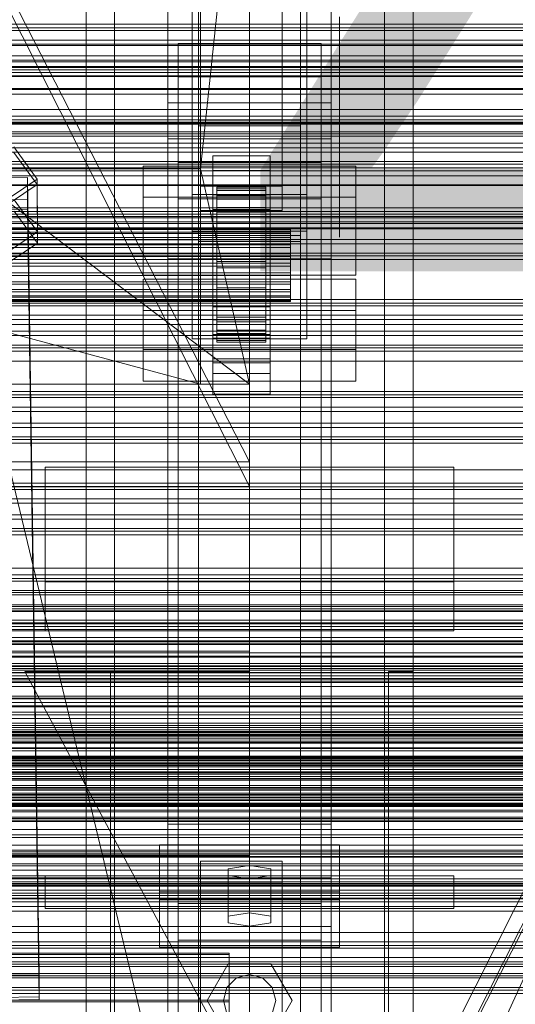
# Model space of a CAD drawing. Header units: millimetres. Extents: x -3490 to 61924, y -72580 to 6847.
# Tile 175 of 256: x 374 to 495, y -34623 to -34382. Entities that reach past the tile are written whole.
import ezdxf

# ---------------------------------------------------------------- set-up
doc = ezdxf.new("R2010")
doc.units = ezdxf.units.MM
for name, color, linetype, lineweight in [('COTAS_O', 1, 'Continuous', 0), ('COTAS_P', 1, 'Continuous', 0), ('frontal_briquetadora', 7, 'Continuous', 0), ('frontal_C01', 7, 'Continuous', 0), ('frontal_C02', 7, 'Continuous', 0), ('frontal_C03', 7, 'Continuous', 0), ('frontal_secador', 7, 'Continuous', 0), ('frontal_tolva', 7, 'Continuous', 0), ('frontal_tolva-C01', 7, 'Continuous', 0)]:
    doc.layers.add(name, color=color, linetype=linetype, lineweight=lineweight)
doc.dimstyles.new('R19_100', dxfattribs={"dimtxt": 250, "dimasz": 150, "dimexe": 150, "dimexo": 80, "dimgap": 100, "dimtad": 1, "dimtih": 1, "dimtoh": 1, "dimdsep": 46, "dimcen": 0.09, "dimadec": 0, "dimazin": 0, "dimtfac": 1, "dimtdec": 4, "dimtofl": 0, "dimtmove": 0, "dimatfit": 3, "dimfxl": 1, "dimtolj": 1, "dimtzin": 0, "dimarcsym": 0})

# ---------------------------------------------------------------- blocks, each defined once
blk = doc.blocks.new('DIM_R29_52')
at = {"layer": 'COTAS_P'}
for p, q in [((-1750, -34600), (-1600, -34555)), ((2600, -34600), (2450, -34555)), ((-1750, -35500), (-1750, -34600)), ((-1750, -34600), (2600, -34600)), ((-1750, -34600), (-1600, -34645)), ((2600, -34600), (2450, -34645)), ((2600, -35500), (2600, -34600))]:
    blk.add_line(p, q, dxfattribs=at)
blk.add_text('4350 P', height=250, dxfattribs=at).set_placement((425, -34500))
blk = doc.blocks.new('DIM_R29_57')
at = {"layer": 'COTAS_O'}
for p, q in [((-1725, -33700), (-1575, -33655)), ((1725, -33700), (1575, -33655)), ((-1725, -34400), (-1725, -33700)), ((-1725, -33700), (1725, -33700)), ((-1725, -33700), (-1575, -33745)), ((1725, -33700), (1575, -33745)), ((1725, -34400), (1725, -33700))]:
    blk.add_line(p, q, dxfattribs=at)
blk.add_text('3450 O', height=250, dxfattribs=at).set_placement((0, -33600))
blk = doc.blocks.new('DIM_R29_58')
at = {"layer": 'COTAS_P'}
for p, q in [((-150, -32300), (550, -32300)), ((550, -32300), (505, -32450)), ((550, -34900), (550, -32300)), ((550, -32300), (595, -32450)), ((550, -34900), (505, -34750)), ((550, -34900), (595, -34750)), ((-150, -34900), (550, -34900))]:
    blk.add_line(p, q, dxfattribs=at)
blk.add_text('2600 P', height=250, rotation=90, dxfattribs=at).set_placement((450, -33600))
blk = doc.blocks.new('DIM_R29_61')
at = {"layer": 'COTAS_O'}
for p, q in [((-650, -34200), (-500, -34155)), ((650, -34200), (500, -34155)), ((-650, -34900), (-650, -34200)), ((-650, -34200), (650, -34200)), ((-650, -34200), (-500, -34245)), ((650, -34200), (500, -34245)), ((650, -34900), (650, -34200))]:
    blk.add_line(p, q, dxfattribs=at)
blk.add_text('1300 O', height=250, dxfattribs=at).set_placement((0, -34100))
blk = doc.blocks.new('DIM_R29_66')
at = {"layer": 'COTAS_P'}
for p, q in [((-305, -34680), (395, -34680)), ((395, -34680), (350, -34830)), ((395, -36000), (395, -34680)), ((395, -34680), (440, -34830)), ((395, -36000), (350, -35850)), ((395, -36000), (440, -35850)), ((-305, -36000), (395, -36000))]:
    blk.add_line(p, q, dxfattribs=at)
blk.add_text('1320 P', height=250, rotation=90, dxfattribs=at).set_placement((295, -35340))

msp = doc.modelspace()

# ---------------------------------------------------------------- linework, layer by layer
at = {"layer": 'frontal_briquetadora'}
for p, q in [((210, -33820), (416.55, -34680)), ((430, -34680), (430, -33820)), ((210, -34060), (430, -34490)), ((210, -34060), (430, -34496)), ((430, -34060), (430, -34490)), ((430, -34060), (430, -34496)), ((430, -34680), (430, -34260)), ((430, -34496), (430, -34260)), ((430, -34471), (210, -34305)), ((430, -34305), (418, -34418.333)), ((430, -34471), (430, -34305)), ((430, -34680), (430, -34305)), ((430, -34305), (430, -34496)), ((430, -34381.1), (430, -34394.762)), ((452, -34381.1), (452, -34394.762)), ((430, -34394.762), (430, -34406.677)), ((452, -34394.762), (452, -34406.677)), ((452, -34399.964), (452, -34398.226)), ((452, -34403.095), (452, -34399.964)), ((452, -34407), (452, -34403.095)), ((210, -34407), (452, -34407)), ((430, -34406.677), (430, -34416.673)), ((452, -34406.677), (452, -34416.673)), ((452, -34407), (452, -34410.905)), ((452, -34410.905), (452, -34414.036)), ((452, -34414.036), (452, -34415.774)), ((430, -34416.673), (430, -34424.603)), ((452, -34416.673), (452, -34424.603)), ((222, -34418.333), (418, -34418.333)), ((418, -34471), (222, -34418.333)), ((418, -34418.333), (418, -34471)), ((430, -34471), (418, -34418.333)), ((430, -34424.603), (430, -34430.351)), ((452, -34424.603), (452, -34430.351)), ((430, -34430.351), (430, -34433.833)), ((452, -34430.351), (452, -34433.833)), ((430, -34433.833), (430, -34435)), ((452, -34433.833), (452, -34435)), ((210, -34471), (430, -34471)), ((430, -34471), (222, -34471)), ((418, -34471), (222, -34471)), ((418, -34471), (430, -34471)), ((430, -34471), (430, -34680)), ((430, -34471), (430, -34496)), ((430, -34490), (210, -34490)), ((210, -34496), (430, -34496)), ((430, -34496), (430, -34680))]:
    msp.add_line(p, q, dxfattribs=at)
at = {"layer": 'frontal_C01'}
for p, q in [((417.5, -34657.873), (417.5, -34055.074)), ((442.5, -34055.074), (442.5, -34657.873)), ((417.5, -34684.054), (417.5, -34081.254)), ((442.5, -34684.054), (442.5, -34081.254)), ((410, -34410.962), (410, -34087.423)), ((450, -34410.962), (450, -34087.423)), ((410, -34646.889), (410, -34323.351)), ((450, -34323.351), (450, -34646.889)), ((416, -34451.787), (416, -34360.426)), ((444, -34360.426), (444, -34451.787)), ((416, -34368.515), (416, -34459.876)), ((444, -34459.876), (444, -34368.515)), ((410, -34695.038), (410, -34371.499)), ((450, -34695.038), (450, -34371.499)), ((410, -34372.443), (410, -34410.962)), ((410, -34695.982), (410, -34372.443)), ((450, -34410.962), (450, -34372.443)), ((450, -34372.443), (450, -34695.982)), ((412.5, -34395.747), (412.5, -34387.659)), ((412.5, -34387.659), (447.5, -34387.659)), ((412.5, -34666.919), (412.5, -34387.659)), ((447.5, -34387.659), (447.5, -34395.747)), ((447.5, -34387.659), (447.5, -34666.919)), ((447.5, -34395.747), (412.5, -34395.747)), ((412.5, -34675.008), (412.5, -34395.747)), ((447.5, -34675.008), (447.5, -34395.747)), ((372.35, -34412.905), (378.086, -34420.791)), ((410, -34410.962), (450, -34410.962)), ((410, -34734.501), (410, -34410.962)), ((450, -34734.501), (450, -34410.962)), ((357.646, -34420.67), (375.644, -34420.425)), ((378.086, -34420.791), (366.618, -34428.527)), ((375.644, -34420.425), (375.644, -34425.817)), ((375.644, -34420.425), (378.512, -34615.535)), ((378.143, -34433.733), (378.086, -34420.791)), ((375.644, -34425.817), (357.646, -34426.063)), ((378.143, -34433.733), (372.408, -34425.846)), ((378.512, -34620.928), (375.644, -34425.817)), ((366.675, -34441.469), (378.143, -34433.733)), ((404, -34462.533), (404, -34445.278)), ((404, -34445.278), (456, -34445.278)), ((404, -34452.982), (404, -34445.278)), ((456, -34445.278), (456, -34462.533)), ((456, -34445.278), (456, -34452.982)), ((456, -34452.982), (404, -34452.982)), ((404, -34452.982), (404, -34470.237)), ((444, -34451.787), (416, -34451.787)), ((416, -34451.787), (416, -34459.876)), ((444, -34459.876), (444, -34451.787)), ((456, -34470.237), (456, -34452.982)), ((416, -34459.876), (444, -34459.876)), ((456, -34462.533), (404, -34462.533)), ((404, -34462.533), (404, -34470.237)), ((456, -34470.237), (456, -34462.533)), ((404, -34470.237), (456, -34470.237)), ((380, -34519.343), (380, -34491.345)), ((380, -34491.345), (480, -34491.345)), ((380, -34531.343), (380, -34491.345)), ((480, -34491.345), (480, -34519.343)), ((480, -34491.345), (480, -34531.343)), ((480, -34519.343), (380, -34519.343)), ((380, -34519.343), (380, -34531.343)), ((480, -34531.343), (480, -34519.343)), ((430, -34531.343), (-430, -34531.343)), ((380, -34531.343), (480, -34531.343)), ((430, -34531.343), (430, -34536.343)), ((430, -34536.343), (-430, -34536.343)), ((430, -34536.343), (430, -34586.343)), ((430, -34644.343), (375, -34541.343)), ((375, -34541.343), (430, -34541.343)), ((390, -34644.343), (390, -34541.343)), ((390, -34541.343), (396, -34541.343)), ((396, -34644.343), (396, -34541.343)), ((430, -34541.343), (430, -34644.343)), ((464, -34644.343), (464, -34541.343)), ((464, -34541.343), (470, -34541.343)), ((470, -34644.343), (470, -34541.343)), ((408, -34597.189), (408, -34583.709)), ((408, -34583.709), (452, -34583.709)), ((408, -34595.264), (408, -34583.709)), ((452, -34583.709), (452, -34597.189)), ((452, -34583.709), (452, -34595.264)), ((430, -34586.343), (-430, -34586.343)), ((430, -34586.343), (430, -34591.343)), ((418, -34593.145), (418, -34587.753)), ((418, -34587.753), (438, -34587.753)), ((418, -34733.054), (418, -34587.753)), ((430, -34588.831), (424.804, -34589.64)), ((435.196, -34589.64), (430, -34588.831)), ((430, -34600.387), (430, -34588.831)), ((438, -34587.753), (438, -34593.145)), ((438, -34587.753), (438, -34733.054)), ((424.804, -34589.64), (424.804, -34591.258)), ((424.804, -34601.196), (424.804, -34589.64)), ((424.804, -34591.258), (430, -34592.067)), ((424.804, -34602.813), (424.804, -34591.258)), ((430, -34592.067), (435.196, -34591.258)), ((435.196, -34591.258), (435.196, -34589.64)), ((435.196, -34601.196), (435.196, -34589.64)), ((435.196, -34602.813), (435.196, -34591.258)), ((430, -34591.343), (-430, -34591.343)), ((380, -34591.343), (480, -34591.343)), ((380, -34599.343), (380, -34591.343)), ((438, -34593.145), (418, -34593.145)), ((418, -34593.145), (418, -34738.446)), ((430, -34592.067), (430, -34603.622)), ((438, -34738.446), (438, -34593.145)), ((480, -34599.343), (480, -34591.343)), ((452, -34595.264), (408, -34595.264)), ((408, -34595.264), (408, -34608.745)), ((452, -34608.745), (452, -34595.264)), ((452, -34597.189), (408, -34597.189)), ((408, -34597.189), (408, -34608.745)), ((452, -34608.745), (452, -34597.189)), ((380, -34599.343), (480, -34599.343)), ((390, -34599.343), (397, -34599.343)), ((390, -35975), (390, -34599.343)), ((397, -35975), (397, -34599.343)), ((397, -34599.343), (463, -34599.343)), ((424.804, -34601.196), (430, -34600.387)), ((430, -34600.387), (435.196, -34601.196)), ((463, -34599.343), (470, -34599.343)), ((463, -35975), (463, -34599.343)), ((470, -35975), (470, -34599.343)), ((424.804, -34602.813), (424.804, -34601.196)), ((430, -34603.622), (424.804, -34602.813)), ((435.196, -34602.813), (430, -34603.622)), ((435.196, -34601.196), (435.196, -34602.813)), ((408, -34608.745), (452, -34608.745)), ((-425, -34610.606), (425, -34610.606)), ((419.6, -34621.843), (424.8, -34612.836)), ((424.8, -34612.836), (435.2, -34612.836)), ((425, -34610.606), (425, -34624.302)), ((425, -34610.606), (425, -34622.162)), ((435.2, -34612.836), (440.4, -34621.843)), ((378.512, -34615.535), (360.514, -34615.781)), ((378.512, -34620.928), (378.512, -34615.535)), ((424.457, -34618.643), (426.8, -34616.301)), ((426.8, -34616.301), (430, -34615.443)), ((430, -34615.443), (433.2, -34616.301)), ((433.2, -34616.301), (435.543, -34618.643)), ((423.6, -34621.843), (424.457, -34618.643)), ((435.543, -34618.643), (436.4, -34621.843)), ((425, -34622.162), (-425, -34622.162)), ((360.514, -34621.173), (378.512, -34620.928)), ((424.8, -34630.85), (419.6, -34621.843)), ((424.457, -34625.043), (423.6, -34621.843)), ((425, -34635.858), (425, -34622.162)), ((440.4, -34621.843), (435.2, -34630.85)), ((436.4, -34621.843), (435.543, -34625.043))]:
    msp.add_line(p, q, dxfattribs=at)
at = {"layer": 'frontal_C02'}
for p, q in [((390, -35975), (390, -33530.372)), ((397, -35975), (397, -33530.372)), ((463, -35975), (463, -33530.372)), ((470, -35975), (470, -33530.372)), ((390, -35975), (390, -34035.57)), ((397, -35975), (397, -34035.57)), ((463, -35975), (463, -34035.57)), ((470, -35975), (470, -34035.57)), ((410, -34402.112), (410, -34044.45)), ((450, -34044.45), (450, -34402.112)), ((410, -34440.294), (410, -34082.632)), ((450, -34440.294), (450, -34082.632)), ((410, -34578.704), (410, -34221.042)), ((450, -34221.042), (450, -34578.704)), ((417.5, -34406.362), (417.5, -34230.064)), ((442.5, -34230.064), (442.5, -34406.362)), ((417.5, -34436.044), (417.5, -34259.747)), ((442.5, -34436.044), (442.5, -34259.747)), ((410, -34626.431), (410, -34268.769)), ((450, -34626.431), (450, -34268.769)), ((418, -34422.539), (418, -34278.508)), ((438, -34278.508), (438, -34422.539)), ((418, -34284.469), (418, -34428.5)), ((438, -34428.5), (438, -34284.469)), ((416, -34424.583), (416, -34332.424)), ((444, -34332.424), (444, -34424.583)), ((416, -34341.366), (416, -34433.524)), ((444, -34433.524), (444, -34341.366)), ((450, -34402.112), (410, -34402.112)), ((410, -34402.112), (410, -34440.294)), ((410, -34759.774), (410, -34402.112)), ((450, -34440.294), (450, -34402.112)), ((450, -34402.112), (450, -34759.774)), ((417.5, -34436.044), (417.5, -34406.362)), ((417.5, -34406.362), (442.5, -34406.362)), ((442.5, -34407.76), (417.5, -34407.76)), ((417.5, -34407.76), (417.5, -34434.646)), ((417.5, -34946.786), (417.5, -34407.76)), ((442.5, -34406.362), (442.5, -34436.044)), ((442.5, -34434.646), (442.5, -34407.76)), ((442.5, -34407.76), (442.5, -34946.786)), ((372.35, -34414.336), (378.086, -34422.154)), ((421, -34418.721), (421, -34415.144)), ((421, -34415.144), (435, -34415.144)), ((421, -34455.235), (421, -34415.144)), ((435, -34415.144), (435, -34418.721)), ((435, -34415.144), (435, -34455.235)), ((404, -34436.682), (404, -34417.607)), ((404, -34417.607), (456, -34417.607)), ((404, -34425.243), (404, -34417.607)), ((412.5, -34425.674), (412.5, -34416.732)), ((412.5, -34416.732), (447.5, -34416.732)), ((412.5, -34598.096), (412.5, -34416.732)), ((447.5, -34416.732), (447.5, -34425.674)), ((447.5, -34416.732), (447.5, -34598.096)), ((456, -34417.607), (456, -34436.682)), ((456, -34417.607), (456, -34425.243)), ((435, -34418.721), (421, -34418.721)), ((421, -34418.721), (421, -34458.812)), ((435, -34458.812), (435, -34418.721)), ((357.646, -34422.465), (375.644, -34422.222)), ((378.086, -34422.154), (366.618, -34429.823)), ((375.644, -34422.222), (375.644, -34428.183)), ((375.644, -34422.222), (378.512, -34615.627)), ((378.143, -34436.46), (378.086, -34422.154)), ((438, -34422.539), (418, -34422.539)), ((418, -34422.539), (418, -34428.5)), ((438, -34428.5), (438, -34422.539)), ((444, -34424.583), (416, -34424.583)), ((416, -34424.583), (416, -34433.524)), ((421, -34428.258), (421, -34424.682)), ((421, -34424.682), (435, -34424.682)), ((421, -34464.773), (421, -34424.682)), ((422, -34432.754), (422, -34422.763)), ((422, -34422.763), (422, -34423.209)), ((422, -34422.763), (434, -34422.763)), ((422, -34423.61), (422, -34422.763)), ((422, -34432.965), (422, -34423.209)), ((422, -34423.209), (422, -34424.918)), ((422, -34423.209), (434, -34423.209)), ((422, -34433.156), (422, -34423.61)), ((422, -34423.61), (434, -34423.61)), ((422, -34425.694), (422, -34423.61)), ((422, -34433.775), (422, -34424.918)), ((422, -34424.918), (422, -34427.774)), ((422, -34424.918), (434, -34424.918)), ((434, -34423.209), (434, -34422.763)), ((434, -34422.763), (434, -34432.754)), ((434, -34422.763), (434, -34423.61)), ((434, -34424.918), (434, -34423.209)), ((434, -34423.209), (434, -34432.965)), ((434, -34423.61), (434, -34433.156)), ((434, -34423.61), (434, -34425.694)), ((434, -34427.774), (434, -34424.918)), ((434, -34424.918), (434, -34433.775)), ((435, -34424.682), (435, -34428.258)), ((435, -34424.682), (435, -34464.773)), ((444, -34433.524), (444, -34424.583)), ((456, -34425.243), (404, -34425.243)), ((404, -34425.243), (404, -34444.318)), ((447.5, -34425.674), (412.5, -34425.674)), ((412.5, -34607.038), (412.5, -34425.674)), ((422, -34434.143), (422, -34425.694)), ((422, -34425.694), (434, -34425.694)), ((422, -34428.872), (422, -34425.694)), ((434, -34425.694), (434, -34434.143)), ((434, -34425.694), (434, -34428.872)), ((447.5, -34607.038), (447.5, -34425.674)), ((456, -34444.318), (456, -34425.243)), ((375.644, -34428.183), (357.646, -34428.427)), ((378.143, -34436.46), (372.408, -34428.643)), ((378.512, -34621.588), (375.644, -34428.183)), ((418, -34428.5), (438, -34428.5)), ((435, -34428.258), (421, -34428.258)), ((421, -34428.258), (421, -34468.349)), ((422, -34435.128), (422, -34427.774)), ((422, -34427.774), (422, -34431.583)), ((422, -34427.774), (434, -34427.774)), ((422, -34435.648), (422, -34428.872)), ((422, -34428.872), (434, -34428.872)), ((422, -34432.927), (422, -34428.872)), ((434, -34431.583), (434, -34427.774)), ((434, -34427.774), (434, -34435.128)), ((434, -34428.872), (434, -34435.648)), ((434, -34428.872), (434, -34432.927)), ((435, -34468.349), (435, -34428.258)), ((422, -34436.932), (422, -34431.583)), ((422, -34431.583), (422, -34436.084)), ((422, -34431.583), (434, -34431.583)), ((434, -34436.084), (434, -34431.583)), ((434, -34431.583), (434, -34436.932)), ((-440, -34432.754), (440, -34432.754)), ((-440, -34432.965), (440, -34432.965)), ((-440, -34433.156), (440, -34433.156)), ((-440, -34433.775), (440, -34433.775)), ((-440, -34434.143), (440, -34434.143)), ((416, -34433.524), (444, -34433.524)), ((422, -34432.965), (422, -34432.754)), ((434, -34432.754), (422, -34432.754)), ((422, -34432.754), (422, -34433.156)), ((422, -34437.569), (422, -34432.927)), ((422, -34432.927), (434, -34432.927)), ((422, -34437.583), (422, -34432.927)), ((422, -34433.775), (422, -34432.965)), ((434, -34432.965), (422, -34432.965)), ((434, -34433.156), (422, -34433.156)), ((422, -34433.156), (422, -34434.143)), ((422, -34435.128), (422, -34433.775)), ((434, -34433.775), (422, -34433.775)), ((434, -34434.143), (422, -34434.143)), ((422, -34434.143), (422, -34435.648)), ((434, -34432.754), (434, -34432.965)), ((434, -34433.156), (434, -34432.754)), ((434, -34432.927), (434, -34437.569)), ((434, -34432.927), (434, -34437.583)), ((434, -34432.965), (434, -34433.775)), ((434, -34434.143), (434, -34433.156)), ((434, -34433.775), (434, -34435.128)), ((434, -34435.648), (434, -34434.143)), ((440, -34432.965), (440, -34432.754)), ((440, -34432.754), (440, -34433.156)), ((440, -34433.775), (440, -34432.965)), ((440, -34433.156), (440, -34434.143)), ((440, -34435.128), (440, -34433.775)), ((440, -34434.143), (440, -34435.648)), ((-440, -34435.128), (440, -34435.128)), ((-440, -34435.648), (440, -34435.648)), ((-440, -34436.932), (440, -34436.932)), ((366.675, -34444.129), (378.143, -34436.46)), ((456, -34436.682), (404, -34436.682)), ((404, -34436.682), (404, -34444.318)), ((417.5, -34434.646), (442.5, -34434.646)), ((417.5, -34973.672), (417.5, -34434.646)), ((442.5, -34436.044), (417.5, -34436.044)), ((422, -34436.932), (422, -34435.128)), ((434, -34435.128), (422, -34435.128)), ((434, -34435.648), (422, -34435.648)), ((422, -34435.648), (422, -34437.569)), ((422, -34436.084), (422, -34439.064)), ((434, -34436.084), (422, -34436.084)), ((422, -34436.084), (422, -34440.971)), ((422, -34439.064), (422, -34436.932)), ((434, -34436.932), (422, -34436.932)), ((434, -34435.128), (434, -34436.932)), ((434, -34437.569), (434, -34435.648)), ((434, -34439.064), (434, -34436.084)), ((434, -34440.971), (434, -34436.084)), ((434, -34436.932), (434, -34439.064)), ((440, -34436.932), (440, -34435.128)), ((440, -34435.648), (440, -34437.569)), ((440, -34439.064), (440, -34436.932)), ((442.5, -34973.672), (442.5, -34434.646)), ((456, -34444.318), (456, -34436.682)), ((-440, -34437.569), (440, -34437.569)), ((440, -34439.064), (-440, -34439.064)), ((434, -34437.569), (422, -34437.569)), ((422, -34437.569), (422, -34439.774)), ((422, -34439.774), (422, -34437.583)), ((422, -34437.583), (434, -34437.583)), ((422, -34442.523), (422, -34437.583)), ((422, -34439.064), (434, -34439.064)), ((422, -34441.379), (422, -34439.064)), ((434, -34439.774), (434, -34437.569)), ((434, -34437.583), (434, -34439.774)), ((434, -34437.583), (434, -34442.523)), ((434, -34439.064), (434, -34441.379)), ((440, -34437.569), (440, -34439.774)), ((440, -34441.379), (440, -34439.064)), ((-440, -34439.774), (440, -34439.774)), ((-440, -34441.379), (440, -34441.379)), ((410, -34440.294), (450, -34440.294)), ((410, -34797.956), (410, -34440.294)), ((434, -34439.774), (422, -34439.774)), ((422, -34439.774), (422, -34442.114)), ((422, -34441.379), (422, -34440.971)), ((422, -34440.971), (422, -34445.911)), ((422, -34440.971), (434, -34440.971)), ((422, -34443.719), (422, -34441.379)), ((434, -34441.379), (422, -34441.379)), ((434, -34442.114), (434, -34439.774)), ((434, -34445.911), (434, -34440.971)), ((434, -34440.971), (434, -34441.379)), ((434, -34441.379), (434, -34443.719)), ((440, -34439.774), (440, -34442.114)), ((440, -34443.719), (440, -34441.379)), ((450, -34797.956), (450, -34440.294)), ((-440, -34442.114), (440, -34442.114)), ((-440, -34443.719), (440, -34443.719)), ((422, -34442.114), (422, -34442.523)), ((434, -34442.114), (422, -34442.114)), ((422, -34442.114), (422, -34444.429)), ((422, -34442.523), (434, -34442.523)), ((422, -34447.41), (422, -34442.523)), ((422, -34445.925), (422, -34443.719)), ((422, -34443.719), (422, -34445.911)), ((434, -34443.719), (422, -34443.719)), ((434, -34442.523), (434, -34442.114)), ((434, -34444.429), (434, -34442.114)), ((434, -34442.523), (434, -34447.41)), ((434, -34445.911), (434, -34443.719)), ((434, -34443.719), (434, -34445.925)), ((440, -34442.114), (440, -34444.429)), ((440, -34445.925), (440, -34443.719)), ((-440, -34444.429), (440, -34444.429)), ((-440, -34445.925), (440, -34445.925)), ((-440, -34446.561), (440, -34446.561)), ((404, -34444.318), (456, -34444.318)), ((422, -34444.429), (422, -34447.41)), ((434, -34444.429), (422, -34444.429)), ((422, -34444.429), (422, -34446.561)), ((422, -34445.911), (422, -34450.567)), ((422, -34445.911), (434, -34445.911)), ((422, -34447.845), (422, -34445.925)), ((422, -34445.925), (422, -34450.567)), ((434, -34445.925), (422, -34445.925)), ((422, -34446.561), (422, -34451.911)), ((434, -34446.561), (422, -34446.561)), ((422, -34446.561), (422, -34448.365)), ((434, -34447.41), (434, -34444.429)), ((434, -34446.561), (434, -34444.429)), ((434, -34450.567), (434, -34445.911)), ((434, -34450.567), (434, -34445.925)), ((434, -34445.925), (434, -34447.845)), ((434, -34451.911), (434, -34446.561)), ((434, -34448.365), (434, -34446.561)), ((440, -34444.429), (440, -34446.561)), ((440, -34447.845), (440, -34445.925)), ((440, -34446.561), (440, -34448.365)), ((-440, -34447.845), (440, -34447.845)), ((-440, -34448.365), (440, -34448.365)), ((422, -34447.41), (434, -34447.41)), ((422, -34451.911), (422, -34447.41)), ((422, -34449.351), (422, -34447.845)), ((422, -34447.845), (422, -34454.622)), ((434, -34447.845), (422, -34447.845)), ((422, -34448.365), (422, -34455.719)), ((434, -34448.365), (422, -34448.365)), ((422, -34448.365), (422, -34449.718)), ((434, -34447.41), (434, -34451.911)), ((434, -34454.622), (434, -34447.845)), ((434, -34447.845), (434, -34449.351)), ((434, -34455.719), (434, -34448.365)), ((434, -34449.718), (434, -34448.365)), ((440, -34449.351), (440, -34447.845)), ((440, -34448.365), (440, -34449.718)), ((-440, -34449.351), (440, -34449.351)), ((-440, -34449.718), (440, -34449.718)), ((-440, -34450.338), (440, -34450.338)), ((-440, -34450.528), (440, -34450.528)), ((-440, -34450.739), (440, -34450.739)), ((422, -34450.338), (422, -34449.351)), ((422, -34449.351), (422, -34457.799)), ((434, -34449.351), (422, -34449.351)), ((422, -34449.718), (422, -34458.575)), ((434, -34449.718), (422, -34449.718)), ((422, -34449.718), (422, -34450.528)), ((422, -34450.739), (422, -34450.338)), ((422, -34450.338), (422, -34459.883)), ((434, -34450.338), (422, -34450.338)), ((422, -34450.528), (422, -34460.285)), ((434, -34450.528), (422, -34450.528)), ((422, -34450.528), (422, -34450.739)), ((422, -34450.567), (422, -34454.622)), ((422, -34450.567), (434, -34450.567)), ((422, -34450.739), (422, -34460.731)), ((434, -34450.739), (422, -34450.739)), ((434, -34457.799), (434, -34449.351)), ((434, -34449.351), (434, -34450.338)), ((434, -34458.575), (434, -34449.718)), ((434, -34450.528), (434, -34449.718)), ((434, -34459.883), (434, -34450.338)), ((434, -34450.338), (434, -34450.739)), ((434, -34460.285), (434, -34450.528)), ((434, -34450.739), (434, -34450.528)), ((434, -34454.622), (434, -34450.567)), ((434, -34460.731), (434, -34450.739)), ((440, -34450.338), (440, -34449.351)), ((440, -34449.718), (440, -34450.528)), ((440, -34450.739), (440, -34450.338)), ((440, -34450.528), (440, -34450.739)), ((421, -34465.784), (421, -34452.073)), ((421, -34452.073), (435, -34452.073)), ((421, -34459.71), (421, -34452.073)), ((422, -34451.911), (434, -34451.911)), ((422, -34455.719), (422, -34451.911)), ((434, -34451.911), (434, -34455.719)), ((435, -34452.073), (435, -34465.784)), ((435, -34452.073), (435, -34459.71)), ((435, -34455.235), (421, -34455.235)), ((421, -34455.235), (421, -34458.812)), ((422, -34454.622), (422, -34457.799)), ((422, -34454.622), (434, -34454.622)), ((422, -34455.719), (434, -34455.719)), ((422, -34458.575), (422, -34455.719)), ((434, -34457.799), (434, -34454.622)), ((434, -34455.719), (434, -34458.575)), ((435, -34458.812), (435, -34455.235)), ((422, -34457.799), (422, -34459.883)), ((422, -34457.799), (434, -34457.799)), ((422, -34458.575), (434, -34458.575)), ((422, -34460.285), (422, -34458.575)), ((434, -34459.883), (434, -34457.799)), ((434, -34458.575), (434, -34460.285)), ((421, -34458.812), (435, -34458.812)), ((435, -34459.71), (421, -34459.71)), ((421, -34459.71), (421, -34473.42)), ((422, -34459.883), (422, -34460.731)), ((422, -34459.883), (434, -34459.883)), ((422, -34460.285), (434, -34460.285)), ((422, -34460.731), (422, -34460.285)), ((422, -34460.731), (434, -34460.731)), ((434, -34460.731), (434, -34459.883)), ((434, -34460.285), (434, -34460.731)), ((435, -34473.42), (435, -34459.71)), ((435, -34464.773), (421, -34464.773)), ((421, -34464.773), (421, -34468.349)), ((435, -34465.784), (421, -34465.784)), ((421, -34465.784), (421, -34473.42)), ((435, -34468.349), (435, -34464.773)), ((435, -34473.42), (435, -34465.784)), ((421, -34468.349), (435, -34468.349)), ((421, -34473.42), (435, -34473.42)), ((450, -34578.704), (410, -34578.704)), ((410, -34578.704), (410, -34626.431)), ((410, -34936.365), (410, -34578.704)), ((450, -34626.431), (450, -34578.704)), ((450, -34578.704), (450, -34936.365)), ((-450, -34591.833), (450, -34591.833)), ((450, -34591.833), (450, -34603.756)), ((450, -34591.833), (450, -34625.243)), ((447.5, -34598.096), (412.5, -34598.096)), ((412.5, -34598.096), (412.5, -34607.038)), ((447.5, -34607.038), (447.5, -34598.096)), ((450, -34603.756), (-450, -34603.756)), ((450, -34637.165), (450, -34603.756)), ((412.5, -34607.038), (447.5, -34607.038)), ((-425, -34610.274), (425, -34610.274)), ((425, -34610.274), (425, -34625.415)), ((425, -34610.274), (425, -34621.728)), ((378.512, -34615.627), (360.514, -34615.87)), ((378.512, -34621.588), (378.512, -34615.627)), ((425, -34621.728), (-425, -34621.728)), ((360.514, -34621.831), (378.512, -34621.588)), ((425, -34636.869), (425, -34621.728))]:
    msp.add_line(p, q, dxfattribs=at)
at = {"layer": 'frontal_C03'}
for p, q in [((1250, -34382.923), (-1250, -34382.923)), ((1250, -34383.804), (-1250, -34383.804)), ((1250, -34384.458), (-1250, -34384.458)), ((1250, -34386.765), (-1250, -34386.765)), ((-1250, -34387.823), (1250, -34387.823)), ((1250, -34390.675), (-1250, -34390.675)), ((1250, -34391.732), (-1250, -34391.732)), ((-1500, -34395.695), (1500, -34395.695)), ((1250, -34394.039), (-1250, -34394.039)), ((1250, -34394.693), (-1250, -34394.693)), ((1250, -34395.574), (-1250, -34395.574)), ((1530, -34398.773), (-1530, -34398.773)), ((1530, -34403.773), (-1530, -34403.773)), ((1250, -34405.381), (-1250, -34405.381)), ((1500, -34407.104), (-1500, -34407.104)), ((1500, -34407.389), (-1500, -34407.389)), ((1250, -34406.262), (-1250, -34406.262)), ((1250, -34406.915), (-1250, -34406.915)), ((1250, -34409.223), (-1250, -34409.223)), ((-1250, -34410.28), (1250, -34410.28)), ((1250, -34413.132), (-1250, -34413.132)), ((1250, -34414.19), (-1250, -34414.19)), ((1250, -34416.497), (-1250, -34416.497)), ((1250, -34417.151), (-1250, -34417.151)), ((-1500, -34418.797), (1500, -34418.797)), ((1250, -34418.032), (-1250, -34418.032)), ((-1500, -34422.245), (1500, -34422.245)), ((1250, -34427.838), (-1250, -34427.838)), ((1250, -34428.72), (-1250, -34428.72)), ((1250, -34429.373), (-1250, -34429.373)), ((1500, -34431.228), (-1500, -34431.228)), ((1250, -34431.68), (-1250, -34431.68)), ((-1250, -34432.738), (1250, -34432.738)), ((1250, -34435.59), (-1250, -34435.59)), ((1250, -34436.647), (-1250, -34436.647)), ((1250, -34438.955), (-1250, -34438.955)), ((1250, -34439.608), (-1250, -34439.608)), ((1250, -34440.49), (-1250, -34440.49)), ((1250, -34450.296), (-1250, -34450.296)), ((1250, -34451.177), (-1250, -34451.177)), ((1250, -34451.831), (-1250, -34451.831)), ((1250, -34454.138), (-1250, -34454.138)), ((-1250, -34455.195), (1250, -34455.195)), ((1500, -34456.351), (-1500, -34456.351)), ((1250, -34458.048), (-1250, -34458.048)), ((1250, -34459.105), (-1250, -34459.105)), ((1250, -34461.412), (-1250, -34461.412)), ((1250, -34462.066), (-1250, -34462.066)), ((1250, -34462.947), (-1250, -34462.947)), ((-1500, -34465.334), (1500, -34465.334)), ((1250, -34472.754), (-1250, -34472.754)), ((1250, -34473.635), (-1250, -34473.635)), ((1250, -34474.288), (-1250, -34474.288)), ((1250, -34476.596), (-1250, -34476.596)), ((-1250, -34477.653), (1250, -34477.653)), ((1250, -34480.505), (-1250, -34480.505)), ((1250, -34481.563), (-1250, -34481.563)), ((1250, -34483.87), (-1250, -34483.87)), ((1250, -34484.523), (-1250, -34484.523)), ((1250, -34485.405), (-1250, -34485.405)), ((1250, -34495.211), (-1250, -34495.211)), ((1250, -34496.092), (-1250, -34496.092)), ((1250, -34496.746), (-1250, -34496.746)), ((1250, -34499.053), (-1250, -34499.053)), ((-1250, -34500.111), (1250, -34500.111)), ((1250, -34502.963), (-1250, -34502.963)), ((1250, -34504.02), (-1250, -34504.02)), ((1250, -34506.328), (-1250, -34506.328)), ((1250, -34506.981), (-1250, -34506.981)), ((1250, -34507.862), (-1250, -34507.862)), ((1250, -34517.669), (-1250, -34517.669)), ((1250, -34518.55), (-1250, -34518.55)), ((1250, -34519.204), (-1250, -34519.204)), ((1250, -34521.511), (-1250, -34521.511)), ((-1250, -34522.568), (1250, -34522.568)), ((1250, -34525.42), (-1250, -34525.42)), ((1250, -34526.478), (-1250, -34526.478)), ((1250, -34528.785), (-1250, -34528.785)), ((1250, -34529.439), (-1250, -34529.439)), ((1250, -34530.32), (-1250, -34530.32)), ((-1250, -34532.986), (1250, -34532.986)), ((-1250, -34533.783), (1250, -34533.783)), ((-1250, -34534.368), (1250, -34534.368)), ((-1250, -34536.706), (1250, -34536.706)), ((-1250, -34537.835), (1250, -34537.835)), ((1250, -34540.126), (-1250, -34540.126)), ((1250, -34541.008), (-1250, -34541.008)), ((-1250, -34541.554), (1250, -34541.554)), ((1250, -34541.661), (-1250, -34541.661)), ((-1250, -34543.151), (1250, -34543.151)), ((1250, -34543.969), (-1250, -34543.969)), ((-1250, -34545.026), (1250, -34545.026)), ((1250, -34547.878), (-1250, -34547.878)), ((-1250, -34547.998), (1250, -34547.998)), ((1250, -34548.935), (-1250, -34548.935)), ((-1250, -34549.954), (1250, -34549.954)), ((1250, -34551.243), (-1250, -34551.243)), ((1250, -34551.896), (-1250, -34551.896)), ((1250, -34552.778), (-1250, -34552.778)), ((-1268, -34555.971), (1268, -34555.971)), ((-1268, -34556.196), (1268, -34556.196)), ((-1268, -34556.36), (1268, -34556.36)), ((-1268, -34557.018), (1268, -34557.018)), ((-1268, -34557.335), (1268, -34557.335)), ((-1250, -34555.598), (1250, -34555.598)), ((-1268, -34558.381), (1268, -34558.381)), ((-1268, -34558.83), (1268, -34558.83)), ((1250, -34557.779), (-1250, -34557.779)), ((-1268, -34560.194), (1268, -34560.194)), ((-1268, -34560.744), (1268, -34560.744)), ((-1268, -34562.331), (1268, -34562.331)), ((1268, -34562.945), (-1268, -34562.945)), ((-1268, -34564.648), (1268, -34564.648)), ((1250, -34562.584), (-1250, -34562.584)), ((1250, -34563.465), (-1250, -34563.465)), ((-1250, -34563.837), (1250, -34563.837)), ((1250, -34564.119), (-1250, -34564.119)), ((-1268, -34565.283), (1268, -34565.283)), ((-1268, -34566.987), (1268, -34566.987)), ((-1250, -34566.095), (1250, -34566.095)), ((1250, -34566.426), (-1250, -34566.426)), ((-1268, -34567.6), (1268, -34567.6)), ((-1268, -34569.188), (1268, -34569.188)), ((-1250, -34567.484), (1250, -34567.484)), ((-1268, -34569.738), (1268, -34569.738)), ((-1268, -34571.101), (1268, -34571.101)), ((-1268, -34571.55), (1268, -34571.55)), ((1250, -34570.336), (-1250, -34570.336)), ((1250, -34571.393), (-1250, -34571.393)), ((-1268, -34572.596), (1268, -34572.596)), ((-1268, -34572.914), (1268, -34572.914)), ((-1268, -34573.572), (1268, -34573.572)), ((-1268, -34573.736), (1268, -34573.736)), ((-1268, -34573.96), (1268, -34573.96)), ((-1250, -34572.152), (1250, -34572.152)), ((1250, -34573.7), (-1250, -34573.7)), ((-1250, -34574.333), (1250, -34574.333)), ((1250, -34574.354), (-1250, -34574.354)), ((1250, -34575.235), (-1250, -34575.235)), ((-1250, -34579.978), (1250, -34579.978)), ((-1250, -34581.934), (1250, -34581.934)), ((1250, -34585.042), (-1250, -34585.042)), ((1250, -34585.923), (-1250, -34585.923)), ((1250, -34586.576), (-1250, -34586.576)), ((-1250, -34586.781), (1250, -34586.781)), ((-1250, -34588.377), (1250, -34588.377)), ((1250, -34588.884), (-1250, -34588.884)), ((-1250, -34589.941), (1250, -34589.941)), ((-1250, -34592.097), (1250, -34592.097)), ((1250, -34592.793), (-1250, -34592.793)), ((-1250, -34593.226), (1250, -34593.226)), ((1250, -34593.851), (-1250, -34593.851)), ((-1250, -34595.564), (1250, -34595.564)), ((-1250, -34596.148), (1250, -34596.148)), ((1250, -34596.158), (-1250, -34596.158)), ((1250, -34596.812), (-1250, -34596.812)), ((-1250, -34596.946), (1250, -34596.946)), ((1250, -34597.693), (-1250, -34597.693)), ((1250, -34607.499), (-1250, -34607.499)), ((1250, -34608.381), (-1250, -34608.381)), ((1250, -34609.034), (-1250, -34609.034)), ((1250, -34611.342), (-1250, -34611.342)), ((-1250, -34612.399), (1250, -34612.399)), ((1250, -34615.251), (-1250, -34615.251)), ((-1500, -34615.78), (1500, -34615.78)), ((1250, -34616.308), (-1250, -34616.308)), ((1250, -34618.616), (-1250, -34618.616)), ((1250, -34619.269), (-1250, -34619.269)), ((1250, -34620.151), (-1250, -34620.151))]:
    msp.add_line(p, q, dxfattribs=at)
at = {"layer": 'frontal_secador'}
for p, q in [((1360, -34388.141), (-1360, -34388.141)), ((1360, -34392.137), (-1360, -34392.137)), ((1360, -34393.5), (-1360, -34393.5)), ((1250, -34393.25), (-1250, -34393.25)), ((1250, -34409.715), (-1250, -34409.715)), ((1250, -34422.349), (-1250, -34422.349)), ((1250, -34430.291), (-1250, -34430.291)), ((1250, -34433), (-1250, -34433)), ((-1250, -34516), (1250, -34516)), ((-1250, -34522), (1250, -34522)), ((-1250, -34525), (1250, -34525)), ((1250, -34526), (-1250, -34526)), ((-1250, -34526.659), (1250, -34526.659)), ((1250, -34529.659), (-1250, -34529.659)), ((-1250, -34531), (1250, -34531)), ((1250, -34534), (-1250, -34534)), ((-1250, -34534.728), (1250, -34534.728)), ((-1250, -34537.588), (1250, -34537.588)), ((1250, -34537.611), (-1250, -34537.611)), ((1250, -34537.728), (-1250, -34537.728)), ((-1250, -34539.387), (1250, -34539.387)), ((1250, -34539.918), (-1250, -34539.918)), ((-1250, -34540), (1250, -34540)), ((1250, -34540.588), (-1250, -34540.588)), ((1250, -34542.387), (-1250, -34542.387)), ((1250, -34543), (-1250, -34543)), ((-1250, -34543.65), (1250, -34543.65)), ((1250, -34544), (-1250, -34544)), ((1250, -34547.382), (-1250, -34547.382)), ((-1250, -34548), (1250, -34548)), ((1250, -34549.689), (-1250, -34549.689)), ((-1250, -34550), (1250, -34550)), ((1250, -34554), (-1250, -34554)), ((1250, -34554.545), (-1250, -34554.545)), ((-1250, -34555), (1250, -34555)), ((1250, -34556), (-1250, -34556)), ((1250, -34556.144), (-1250, -34556.144)), ((1250, -34556.709), (-1250, -34556.709)), ((1250, -34558.686), (-1250, -34558.686)), ((1320, -34562), (-1320, -34562)), ((1320, -34562.273), (-1320, -34562.273)), ((1250, -34560), (-1250, -34560)), ((1250, -34562), (-1250, -34562)), ((1320, -34563.072), (-1320, -34563.072)), ((1320, -34564.343), (-1320, -34564.343)), ((1250, -34564.651), (-1250, -34564.651)), ((1320, -34566), (-1320, -34566)), ((1250, -34565.859), (-1250, -34565.859)), ((-1250, -34566), (1250, -34566)), ((1320, -34567.929), (-1320, -34567.929)), ((-1320, -34570), (1320, -34570)), ((-1250, -34570), (1250, -34570)), ((1320, -34572.071), (-1320, -34572.071)), ((1320, -34574), (-1320, -34574)), ((1250, -34574.141), (-1250, -34574.141)), ((1320, -34575.657), (-1320, -34575.657)), ((1320, -34576.928), (-1320, -34576.928)), ((1320, -34577.727), (-1320, -34577.727)), ((1320, -34578), (-1320, -34578)), ((1250, -34577.285), (-1250, -34577.285)), ((1250, -34578), (-1250, -34578)), ((1250, -34581.314), (-1250, -34581.314)), ((1250, -34583.856), (-1250, -34583.856)), ((1250, -34585.455), (-1250, -34585.455)), ((1250, -34586), (-1250, -34586)), ((1360, -34593.5), (-1360, -34593.5)), ((1360, -34594.863), (-1360, -34594.863)), ((1250, -34593.75), (-1250, -34593.75)), ((1360, -34598.859), (-1360, -34598.859)), ((1360, -34605.216), (-1360, -34605.216)), ((1250, -34612.924), (-1250, -34612.924)), ((1360, -34613.5), (-1360, -34613.5))]:
    msp.add_line(p, q, dxfattribs=at)
at = {"layer": 'frontal_tolva'}
for p, q in [((-670, -34400), (670, -34400)), ((600, -34400), (-600, -34400)), ((-600, -34406.849), (600, -34406.849)), ((-670, -34412), (670, -34412)), ((-660, -34420), (660, -34420)), ((-660, -34430), (660, -34430)), ((-1821.5, -34492), (1821.5, -34492)), ((-1821.5, -34503), (1821.5, -34503))]:
    msp.add_line(p, q, dxfattribs=at)
at = {"layer": 'frontal_tolva-C01'}
for p, q in [((596.429, -34398.198), (221.429, -35221.585)), ((221.429, -35141.193), (596.429, -34398.198)), ((-600, -34398.619), (600, -34398.619)), ((600, -34398.891), (-600, -34398.891)), ((600, -34400), (-600, -34400)), ((600, -34398.619), (225, -35141.614)), ((225, -35142.996), (600, -34400))]:
    msp.add_line(p, q, dxfattribs=at)

# ---------------------------------------------------------------- dimensions: what is measured, and where the dimension line sits
at = {"layer": 'COTAS_O'}
for p1, p2, picture, middle in [((-1725, -34400), (1725, -34400), 'DIM_R29_57', (0, -33700)), ((-650, -34900), (650, -34900), 'DIM_R29_61', (0, -34200))]:
    dim = msp.add_aligned_dim(p1=p1, p2=p2, distance=700, text='<> O', dimstyle='R19_100', dxfattribs=at)
    dim.commit()
    dim.dimension.update_dxf_attribs({"geometry": picture, "text_midpoint": middle})
at = {"layer": 'COTAS_P'}
for p1, p2, distance, picture, middle in [((-150, -34900), (-150, -32300), -700, 'DIM_R29_58', (550, -33600)), ((-1750, -35500), (2600, -35500), 900, 'DIM_R29_52', (425, -34600)), ((-305, -36000), (-305, -34680), -700, 'DIM_R29_66', (395, -35340))]:
    dim = msp.add_aligned_dim(p1=p1, p2=p2, distance=distance, text='<> P', dimstyle='R19_100', dxfattribs=at)
    dim.commit()
    dim.dimension.update_dxf_attribs({"geometry": picture, "text_midpoint": middle})

doc.saveas('drawing.dxf')
